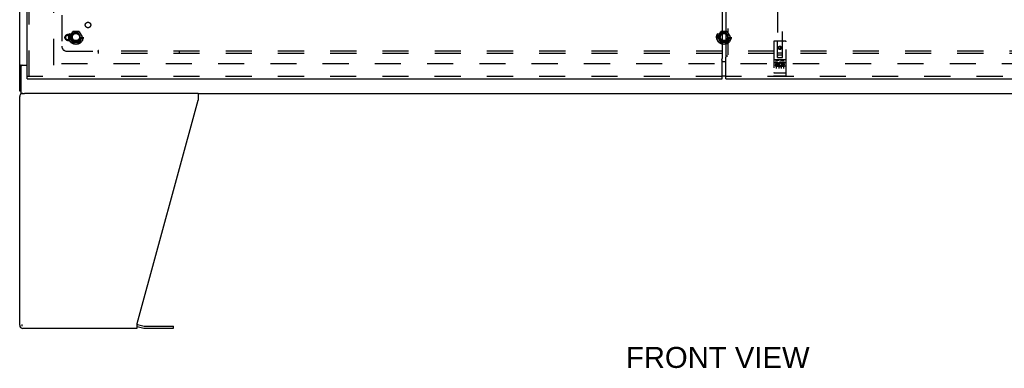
# Model space of a CAD drawing. Header units: inches. Extents: x 0 to 243, y 0 to 157.
# Tile 3 of 25: x 43 to 93, y 35 to 53. Entities that reach past the tile are written whole.
import ezdxf

# ---------------------------------------------------------------- set-up
doc = ezdxf.new("R2010")
doc.units = ezdxf.units.IN
doc.header["$LTSCALE"] = 13.357143
doc.header["$MEASUREMENT"] = 0
doc.linetypes.add('HIDDEN', pattern=[0.2, 0.1, -0.1])
doc.layers.get('0').update_dxf_attribs({"linetype": 'CONTINUOUS'})
for name, color, linetype in [('DEFAULT_2', 8, 'HIDDEN'), ('DIMENSIONS', 7, 'CONTINUOUS'), ('MASTER_DOOR_ASSEMBLY', 7, 'CONTINUOUS'), ('SLAVE_DOOR_ASSEMBLY', 7, 'CONTINUOUS'), ('SUBPANEL', 7, 'CONTINUOUS')]:
    doc.layers.add(name, color=color, linetype=linetype)
doc.styles.get("Standard").update_dxf_attribs({"font": 'arial.ttf'})

msp = doc.modelspace()

# ---------------------------------------------------------------- linework, layer by layer
at = {"color": 3, "linetype": 'Continuous'}
for p, q in [((42.625, 48.983), (42.625, 120.775)), ((42.65, 50.317), (42.644, 50.314)), ((42.665, 50.327), (43, 50.327)), ((51.748, 48.879), (42.867, 48.879)), ((51.748, 48.879), (51.748, 48.538)), ((42.625, 37.045), (42.625, 48.712)), ((48.625, 37.127), (51.748, 48.538)), ((42.791, 36.879), (48.625, 36.879)), ((48.625, 36.879), (48.625, 37.127)), ((48.642, 37.081), (48.991, 36.987)), ((49.007, 36.985), (50.493, 36.985))]:
    msp.add_line(p, q, dxfattribs=at)
at = {"color": 7, "linetype": 'Continuous'}
for p, q in [((42.729, 50.296), (42.625, 50.296)), ((42.677, 50.235), (42.677, 48.879)), ((42.739, 50.31), (42.736, 50.307)), ((43, 50.295), (42.737, 50.295)), ((42.677, 48.983), (42.625, 48.983)), ((42.677, 48.879), (42.867, 48.879)), ((51.748, 48.879), (105.501, 48.879)), ((42.751, 36.997), (42.751, 37.071)), ((48.625, 36.978), (48.964, 36.887)), ((49.007, 36.881), (50.493, 36.881)), ((50.493, 36.881), (50.493, 36.985))]:
    msp.add_line(p, q, dxfattribs=at)
at = {"color": 3, "linetype": 'Continuous'}
for points in [[(42.644, 50.314), (42.642, 50.313), (42.641, 50.312), (42.639, 50.312), (42.638, 50.311), (42.637, 50.31), (42.635, 50.309), (42.634, 50.309), (42.633, 50.308), (42.632, 50.307), (42.632, 50.307), (42.631, 50.306), (42.63, 50.306), (42.629, 50.305), (42.629, 50.304), (42.628, 50.304), (42.628, 50.303), (42.627, 50.303), (42.627, 50.302), (42.627, 50.302), (42.626, 50.301), (42.626, 50.301), (42.626, 50.3), (42.626, 50.3), (42.625, 50.299), (42.625, 50.299), (42.625, 50.298), (42.625, 50.298), (42.625, 50.297), (42.625, 50.297), (42.625, 50.297), (42.625, 50.296)], [(42.665, 50.327), (42.665, 50.326), (42.664, 50.326), (42.664, 50.325), (42.663, 50.325), (42.662, 50.324), (42.661, 50.323), (42.661, 50.323), (42.66, 50.322), (42.659, 50.322), (42.657, 50.321), (42.656, 50.32), (42.655, 50.32), (42.653, 50.319), (42.652, 50.318), (42.65, 50.317)]]:
    msp.add_lwpolyline(points, dxfattribs=at)
at = {"color": 7, "linetype": 'Continuous'}
for points in [[(42.736, 50.307), (42.736, 50.307), (42.735, 50.306), (42.734, 50.305), (42.733, 50.305), (42.733, 50.304), (42.732, 50.303), (42.731, 50.303), (42.731, 50.302), (42.731, 50.301), (42.73, 50.301), (42.73, 50.3), (42.73, 50.3), (42.729, 50.299), (42.729, 50.299), (42.729, 50.298), (42.729, 50.298), (42.729, 50.297), (42.729, 50.297), (42.729, 50.296), (42.729, 50.296)], [(42.747, 50.327), (42.747, 50.326), (42.747, 50.326), (42.747, 50.325), (42.747, 50.325), (42.747, 50.324), (42.747, 50.324), (42.747, 50.323), (42.747, 50.323), (42.747, 50.322), (42.747, 50.322), (42.747, 50.321), (42.747, 50.321), (42.747, 50.32), (42.747, 50.32), (42.747, 50.319), (42.747, 50.319), (42.746, 50.318), (42.746, 50.318), (42.746, 50.317), (42.745, 50.317), (42.745, 50.316), (42.745, 50.315), (42.744, 50.315), (42.744, 50.314), (42.743, 50.314), (42.743, 50.313), (42.742, 50.312), (42.741, 50.312), (42.741, 50.311), (42.74, 50.31), (42.739, 50.31)]]:
    msp.add_lwpolyline(points, dxfattribs=at)
for centre, radius, start, end in [((42.737, 50.235), 0.06, 90, 180), ((49.007, 37.048), 0.167, 255, 270)]:
    msp.add_arc(centre, radius, start, end, dxfattribs=at)
at = {"color": 3, "linetype": 'Continuous'}
for centre, radius, start, end in [((42.791, 48.712), 0.167, 90, 180), ((42.791, 37.045), 0.167, 180, 270), ((48.599, 36.92), 0.167, 75, 81.039), ((49.007, 37.048), 0.0625, 255, 270)]:
    msp.add_arc(centre, radius, start, end, dxfattribs=at)
at = {"layer": 'DEFAULT_2', "color": 8, "linetype": 'HIDDEN'}
for p, q in [((44.375, 50.327), (44.375, 119.431)), ((45.182, 51.759), (45.337, 52.026)), ((45.654, 52.031), (45.345, 52.031)), ((45.663, 52.026), (45.817, 51.759)), ((78.307, 51.759), (78.462, 52.026)), ((78.779, 52.031), (78.47, 52.031)), ((78.788, 52.026), (78.942, 51.759)), ((45.337, 51.481), (45.182, 51.749)), ((45.654, 51.476), (45.345, 51.476)), ((45.817, 51.749), (45.663, 51.481)), ((78.462, 51.481), (78.307, 51.749)), ((78.779, 51.476), (78.47, 51.476)), ((78.942, 51.749), (78.788, 51.481)), ((112.875, 50.379), (44.375, 50.379))]:
    msp.add_line(p, q, dxfattribs=at)
for centre, radius in [((45.5, 51.754), 0.372), ((45.5, 51.754), 0.356), ((45.5, 51.754), 0.204), ((45.5, 51.754), 0.183), ((78.625, 51.754), 0.372), ((78.625, 51.754), 0.356), ((78.625, 51.754), 0.204), ((78.625, 51.754), 0.183)]:
    msp.add_circle(centre, radius, dxfattribs=at)
for centre, start, end in [((45.345, 52.021), 90.0113, 149.988), ((45.654, 52.021), 30.0108, 89.9876), ((78.47, 52.021), 90.0113, 149.988), ((78.779, 52.021), 30.0108, 89.9876), ((45.191, 51.754), 150.0117, 209.9873), ((45.345, 51.486), 210.0108, 269.9876), ((45.654, 51.486), 270.0113, 329.988), ((45.809, 51.754), 330.0117, 29.9873), ((78.316, 51.754), 150.0117, 209.9873), ((78.47, 51.486), 210.0108, 269.9876), ((78.779, 51.486), 270.0113, 329.988), ((78.934, 51.754), 330.0117, 29.9873)]:
    msp.add_arc(centre, 0.01, start, end, dxfattribs=at)
at = {"layer": 'MASTER_DOOR_ASSEMBLY', "color": 3, "linetype": 'Continuous'}
for p, q in [((78.718, 118.97), (78.718, 50.788)), ((78.718, 50.788), (78.725, 50.788)), ((78.718, 49.629), (78.718, 50.729)), ((78.728, 50.784), (78.73, 50.781)), ((78.718, 49.629), (114.25, 49.629))]:
    msp.add_line(p, q, dxfattribs=at)
at = {"layer": 'MASTER_DOOR_ASSEMBLY', "color": 8, "linetype": 'HIDDEN'}
for p, q in [((78.822, 118.97), (78.822, 50.788)), ((81.365, 82.708), (81.365, 50.706)), ((81.615, 50.706), (81.615, 82.708)), ((81.177, 51.516), (81.177, 49.791)), ((81.772, 51.546), (81.207, 51.546)), ((81.363, 50.706), (81.36, 51.516)), ((81.616, 50.706), (81.62, 51.516)), ((81.802, 49.791), (81.802, 51.516)), ((81.362, 50.956), (81.618, 50.956)), ((81.49, 51.279), (81.427, 51.243)), ((81.427, 51.243), (81.437, 51.237)), ((81.427, 51.243), (81.427, 51.171)), ((81.427, 51.171), (81.437, 51.176)), ((81.427, 51.171), (81.49, 51.135)), ((81.49, 51.267), (81.437, 51.237)), ((81.437, 51.237), (81.437, 51.176)), ((81.437, 51.176), (81.49, 51.146)), ((81.552, 51.243), (81.49, 51.279)), ((81.49, 51.279), (81.49, 51.267)), ((81.542, 51.237), (81.49, 51.267)), ((81.49, 51.146), (81.542, 51.176)), ((81.49, 51.135), (81.552, 51.171)), ((81.49, 51.135), (81.49, 51.146)), ((81.552, 51.243), (81.542, 51.237)), ((81.542, 51.176), (81.542, 51.237)), ((81.552, 51.171), (81.542, 51.176)), ((81.552, 51.171), (81.552, 51.243)), ((78.725, 50.788), (78.826, 50.788)), ((81.772, 50.589), (81.207, 50.589)), ((81.346, 50.467), (81.253, 50.467)), ((81.253, 50.467), (81.253, 50.425)), ((81.346, 50.425), (81.253, 50.425)), ((81.279, 50.573), (81.451, 50.573)), ((81.302, 50.459), (81.302, 50.153)), ((81.349, 50.381), (81.303, 50.381)), ((81.346, 50.34), (81.317, 50.34)), ((81.363, 50.706), (81.385, 50.706)), ((81.385, 50.706), (81.595, 50.706)), ((81.575, 50.831), (81.405, 50.831)), ((81.427, 50.459), (81.427, 50.153)), ((81.529, 50.573), (81.701, 50.573)), ((81.552, 50.459), (81.552, 50.153)), ((81.566, 50.432), (81.553, 50.413)), ((81.562, 50.457), (81.566, 50.455)), ((81.722, 50.467), (81.566, 50.467)), ((81.566, 50.467), (81.566, 50.455)), ((81.566, 50.432), (81.566, 50.254)), ((81.595, 50.706), (81.616, 50.706)), ((81.722, 50.425), (81.608, 50.425)), ((81.608, 50.425), (81.608, 50.381)), ((81.7, 50.381), (81.608, 50.381)), ((81.7, 50.339), (81.608, 50.339)), ((81.608, 50.339), (81.608, 50.297)), ((81.677, 50.459), (81.677, 50.153)), ((81.7, 50.381), (81.7, 50.339)), ((81.722, 50.467), (81.722, 50.425)), ((81.195, 49.92), (81.194, 49.92)), ((81.196, 49.92), (81.195, 49.92)), ((81.197, 49.92), (81.196, 49.92)), ((81.198, 49.92), (81.197, 49.92)), ((81.199, 49.92), (81.198, 49.92)), ((81.198, 49.92), (81.198, 49.92)), ((81.2, 49.92), (81.199, 49.92)), ((81.201, 49.92), (81.2, 49.92)), ((81.202, 49.92), (81.201, 49.92)), ((81.202, 49.919), (81.202, 49.92)), ((81.203, 49.919), (81.202, 49.919)), ((81.204, 49.919), (81.203, 49.919)), ((81.205, 49.919), (81.204, 49.919)), ((81.206, 49.919), (81.205, 49.919)), ((81.207, 49.919), (81.206, 49.919)), ((81.773, 49.919), (81.207, 49.919)), ((81.207, 49.919), (81.207, 49.919)), ((81.409, 50.297), (81.317, 50.297)), ((81.409, 50.254), (81.317, 50.254)), ((81.409, 50.297), (81.409, 50.254)), ((81.541, 50.302), (81.558, 50.263)), ((81.722, 50.254), (81.566, 50.254)), ((81.722, 50.297), (81.608, 50.297)), ((81.722, 50.297), (81.722, 50.254)), ((81.773, 49.919), (81.774, 49.919)), ((81.774, 49.919), (81.775, 49.919)), ((81.775, 49.919), (81.776, 49.919)), ((81.775, 49.919), (81.775, 49.919)), ((81.776, 49.919), (81.777, 49.919)), ((81.777, 49.919), (81.778, 49.919)), ((81.778, 49.919), (81.779, 49.92)), ((81.779, 49.92), (81.78, 49.92)), ((81.78, 49.92), (81.781, 49.92)), ((81.78, 49.92), (81.78, 49.92)), ((81.781, 49.92), (81.782, 49.92)), ((81.782, 49.92), (81.783, 49.92)), ((81.783, 49.92), (81.784, 49.92)), ((81.784, 49.92), (81.785, 49.92)), ((81.784, 49.92), (81.784, 49.92)), ((81.785, 49.92), (81.786, 49.92)), ((81.786, 49.92), (81.787, 49.92)), ((114.25, 49.733), (78.718, 49.733)), ((81.772, 49.761), (81.207, 49.761))]:
    msp.add_line(p, q, dxfattribs=at)
at = {"layer": 'MASTER_DOOR_ASSEMBLY', "color": 7, "linetype": 'Continuous'}
for p, q in [((78.628, 50.499), (78.718, 50.499)), ((78.718, 49.759), (78.628, 49.759))]:
    msp.add_line(p, q, dxfattribs=at)
at = {"layer": 'MASTER_DOOR_ASSEMBLY', "color": 3, "linetype": 'Continuous'}
for points in [[(78.731, 50.777), (78.73, 50.775), (78.73, 50.775), (78.729, 50.774), (78.729, 50.773), (78.728, 50.771), (78.727, 50.77), (78.727, 50.768), (78.726, 50.766), (78.725, 50.764), (78.724, 50.762), (78.724, 50.759), (78.723, 50.757), (78.722, 50.754), (78.722, 50.751), (78.721, 50.748), (78.721, 50.745), (78.72, 50.741), (78.72, 50.738), (78.719, 50.734), (78.718, 50.729)], [(78.725, 50.788), (78.727, 50.785), (78.728, 50.784)], [(78.73, 50.781), (78.731, 50.78), (78.731, 50.779), (78.732, 50.779), (78.732, 50.778), (78.732, 50.778), (78.731, 50.777), (78.731, 50.777)]]:
    msp.add_lwpolyline(points, dxfattribs=at)
at = {"layer": 'MASTER_DOOR_ASSEMBLY', "color": 8, "linetype": 'HIDDEN'}
for points in [[(81.272, 50.572), (81.273, 50.572), (81.273, 50.572), (81.273, 50.572), (81.273, 50.572), (81.273, 50.572), (81.273, 50.572), (81.273, 50.572), (81.273, 50.573), (81.273, 50.573), (81.273, 50.573), (81.274, 50.573), (81.274, 50.573), (81.274, 50.573), (81.274, 50.573), (81.274, 50.573), (81.274, 50.573), (81.274, 50.573), (81.274, 50.573), (81.274, 50.573), (81.275, 50.573), (81.275, 50.573), (81.275, 50.573), (81.275, 50.573), (81.275, 50.573), (81.275, 50.573), (81.275, 50.573), (81.276, 50.573), (81.276, 50.573), (81.276, 50.573), (81.276, 50.573), (81.276, 50.573), (81.276, 50.573), (81.277, 50.573), (81.277, 50.573), (81.277, 50.573), (81.277, 50.573), (81.277, 50.573), (81.277, 50.573), (81.278, 50.573), (81.278, 50.573), (81.278, 50.573), (81.278, 50.573), (81.278, 50.573), (81.279, 50.573), (81.279, 50.573)], [(81.451, 50.573), (81.451, 50.573), (81.451, 50.573), (81.451, 50.573), (81.452, 50.573), (81.452, 50.573), (81.452, 50.573), (81.452, 50.573), (81.452, 50.573), (81.453, 50.573), (81.453, 50.573), (81.453, 50.573), (81.453, 50.573), (81.453, 50.573), (81.454, 50.573), (81.454, 50.573), (81.454, 50.573), (81.454, 50.573), (81.454, 50.573), (81.454, 50.573), (81.454, 50.573), (81.455, 50.573), (81.455, 50.573), (81.455, 50.573), (81.455, 50.573), (81.455, 50.573), (81.455, 50.573), (81.455, 50.573), (81.456, 50.573), (81.456, 50.573), (81.456, 50.573), (81.456, 50.573), (81.456, 50.573), (81.456, 50.573), (81.456, 50.573), (81.456, 50.573), (81.456, 50.573), (81.457, 50.573), (81.457, 50.573), (81.457, 50.572), (81.457, 50.572), (81.457, 50.572), (81.457, 50.572), (81.457, 50.572), (81.457, 50.572), (81.457, 50.572), (81.457, 50.572)], [(81.522, 50.572), (81.523, 50.572), (81.523, 50.572), (81.523, 50.572), (81.523, 50.572), (81.523, 50.572), (81.523, 50.572), (81.523, 50.572), (81.523, 50.573), (81.523, 50.573), (81.523, 50.573), (81.524, 50.573), (81.524, 50.573), (81.524, 50.573), (81.524, 50.573), (81.524, 50.573), (81.524, 50.573), (81.524, 50.573), (81.524, 50.573), (81.524, 50.573), (81.525, 50.573), (81.525, 50.573), (81.525, 50.573), (81.525, 50.573), (81.525, 50.573), (81.525, 50.573), (81.525, 50.573), (81.526, 50.573), (81.526, 50.573), (81.526, 50.573), (81.526, 50.573), (81.526, 50.573), (81.526, 50.573), (81.527, 50.573), (81.527, 50.573), (81.527, 50.573), (81.527, 50.573), (81.527, 50.573), (81.527, 50.573), (81.528, 50.573), (81.528, 50.573), (81.528, 50.573), (81.528, 50.573), (81.528, 50.573), (81.529, 50.573), (81.529, 50.573)], [(81.701, 50.573), (81.701, 50.573), (81.701, 50.573), (81.701, 50.573), (81.702, 50.573), (81.702, 50.573), (81.702, 50.573), (81.702, 50.573), (81.702, 50.573), (81.703, 50.573), (81.703, 50.573), (81.703, 50.573), (81.703, 50.573), (81.703, 50.573), (81.704, 50.573), (81.704, 50.573), (81.704, 50.573), (81.704, 50.573), (81.704, 50.573), (81.704, 50.573), (81.704, 50.573), (81.705, 50.573), (81.705, 50.573), (81.705, 50.573), (81.705, 50.573), (81.705, 50.573), (81.705, 50.573), (81.705, 50.573), (81.706, 50.573), (81.706, 50.573), (81.706, 50.573), (81.706, 50.573), (81.706, 50.573), (81.706, 50.573), (81.706, 50.573), (81.706, 50.573), (81.706, 50.573), (81.707, 50.573), (81.707, 50.573), (81.707, 50.572), (81.707, 50.572), (81.707, 50.572), (81.707, 50.572), (81.707, 50.572), (81.707, 50.572), (81.707, 50.572), (81.707, 50.572)], [(81.194, 49.92), (81.194, 49.92), (81.193, 49.92), (81.193, 49.92), (81.193, 49.92), (81.192, 49.92), (81.192, 49.92), (81.191, 49.921), (81.191, 49.921), (81.191, 49.921), (81.19, 49.921), (81.19, 49.921), (81.19, 49.921), (81.189, 49.921), (81.189, 49.921), (81.189, 49.921), (81.188, 49.921), (81.188, 49.921), (81.188, 49.921), (81.187, 49.921), (81.187, 49.921), (81.187, 49.921), (81.187, 49.921), (81.186, 49.922), (81.186, 49.922), (81.186, 49.922), (81.185, 49.922), (81.185, 49.922), (81.185, 49.922), (81.185, 49.922), (81.184, 49.922), (81.184, 49.922), (81.184, 49.922), (81.183, 49.922), (81.183, 49.922), (81.183, 49.923), (81.183, 49.923), (81.183, 49.923), (81.182, 49.923), (81.182, 49.923), (81.182, 49.923), (81.182, 49.923), (81.181, 49.923), (81.181, 49.923), (81.181, 49.923), (81.181, 49.923), (81.181, 49.923), (81.18, 49.924), (81.18, 49.924), (81.18, 49.924), (81.18, 49.924), (81.18, 49.924), (81.18, 49.924), (81.179, 49.924), (81.179, 49.924), (81.179, 49.924), (81.179, 49.924), (81.179, 49.925), (81.179, 49.925), (81.179, 49.925), (81.179, 49.925), (81.178, 49.925), (81.178, 49.925), (81.178, 49.925), (81.178, 49.925), (81.178, 49.925), (81.178, 49.925), (81.178, 49.926), (81.178, 49.926), (81.178, 49.926), (81.178, 49.926), (81.178, 49.926), (81.178, 49.926), (81.178, 49.926), (81.178, 49.926), (81.177, 49.926), (81.177, 49.926), (81.177, 49.927), (81.177, 49.927), (81.177, 49.927)], [(81.787, 49.92), (81.787, 49.92), (81.787, 49.92), (81.788, 49.92), (81.788, 49.92), (81.788, 49.921), (81.789, 49.921), (81.789, 49.921), (81.789, 49.921), (81.79, 49.921), (81.79, 49.921), (81.79, 49.921), (81.791, 49.921), (81.791, 49.921), (81.791, 49.921), (81.792, 49.921), (81.792, 49.921), (81.792, 49.921), (81.793, 49.921), (81.793, 49.921), (81.793, 49.921), (81.794, 49.922), (81.794, 49.922), (81.794, 49.922), (81.795, 49.922), (81.795, 49.922), (81.795, 49.922), (81.795, 49.922), (81.796, 49.922), (81.796, 49.922), (81.796, 49.922), (81.796, 49.922), (81.797, 49.922), (81.797, 49.923), (81.797, 49.923), (81.797, 49.923), (81.798, 49.923), (81.798, 49.923), (81.798, 49.923), (81.798, 49.923), (81.798, 49.923), (81.799, 49.923), (81.799, 49.923), (81.799, 49.923), (81.799, 49.923), (81.799, 49.924), (81.8, 49.924), (81.8, 49.924), (81.8, 49.924), (81.8, 49.924), (81.8, 49.924), (81.8, 49.924), (81.801, 49.924), (81.801, 49.924), (81.801, 49.924), (81.801, 49.925), (81.801, 49.925), (81.801, 49.925), (81.801, 49.925), (81.801, 49.925), (81.802, 49.925), (81.802, 49.925), (81.802, 49.925), (81.802, 49.925), (81.802, 49.925), (81.802, 49.926), (81.802, 49.926), (81.802, 49.926), (81.802, 49.926), (81.802, 49.926), (81.802, 49.926), (81.802, 49.926), (81.802, 49.926), (81.802, 49.926), (81.802, 49.926), (81.802, 49.927), (81.802, 49.927), (81.802, 49.927)]]:
    msp.add_lwpolyline(points, dxfattribs=at)
for radius in [0.085, 0.0845]:
    msp.add_circle((81.49, 51.206), radius, dxfattribs=at)
for centre, radius, start, end in [((81.207, 51.516), 0.03, 90, 180), ((81.33, 51.516), 0.03, 0, 90), ((81.65, 51.516), 0.03, 90, 180), ((81.772, 51.516), 0.03, 0, 90), ((81.207, 50.619), 0.03, 180, 270), ((81.317, 50.319), 0.0644, 102.2995, 270.0775), ((81.317, 50.319), 0.0219, 89.9011, 270), ((81.346, 50.404), 0.0635, 270, 90), ((81.346, 50.403), 0.0219, 280.307, 90), ((81.405, 50.791), 0.04, 90, 180), ((81.405, 50.746), 0.04, 180, 270), ((81.516, 50.361), 0.107, 64.2636, 293.4027), ((81.516, 50.361), 0.0639, 54.8895, 293.4026), ((81.575, 50.791), 0.04, 0, 90), ((81.575, 50.746), 0.04, 270, 360), ((81.772, 50.619), 0.03, 270, 360), ((81.207, 49.791), 0.03, 180, 270), ((81.772, 49.791), 0.03, 270, 360)]:
    msp.add_arc(centre, radius, start, end, dxfattribs=at)
at = {"layer": 'SLAVE_DOOR_ASSEMBLY', "color": 3, "linetype": 'Continuous'}
for p, q in [((78.531, 119.104), (78.531, 50.653)), ((43, 49.733), (43, 54.129)), ((78.531, 49.629), (78.531, 50.519)), ((43, 49.629), (78.531, 49.629))]:
    msp.add_line(p, q, dxfattribs=at)
at = {"layer": 'SLAVE_DOOR_ASSEMBLY', "color": 8, "linetype": 'HIDDEN'}
for p, q in [((43.104, 49.733), (43.104, 54.284)), ((78.531, 49.733), (43, 49.733))]:
    msp.add_line(p, q, dxfattribs=at)
at = {"layer": 'SLAVE_DOOR_ASSEMBLY', "color": 7, "linetype": 'Continuous'}
for p, q in [((78.531, 50.499), (78.718, 50.499)), ((43, 49.629), (43, 49.733)), ((78.718, 49.759), (78.531, 49.759))]:
    msp.add_line(p, q, dxfattribs=at)
at = {"layer": 'SLAVE_DOOR_ASSEMBLY', "color": 3, "linetype": 'Continuous'}
for points in [[(78.519, 50.571), (78.519, 50.57), (78.518, 50.569), (78.518, 50.569), (78.518, 50.568), (78.518, 50.568), (78.518, 50.567), (78.518, 50.567), (78.519, 50.566), (78.519, 50.565), (78.52, 50.565), (78.52, 50.563), (78.521, 50.562), (78.522, 50.561), (78.522, 50.559), (78.523, 50.557), (78.524, 50.555), (78.525, 50.553), (78.525, 50.55), (78.526, 50.547), (78.527, 50.544), (78.528, 50.54), (78.528, 50.536), (78.529, 50.532), (78.53, 50.528), (78.53, 50.524), (78.531, 50.519)], [(78.524, 50.577), (78.523, 50.575), (78.521, 50.574), (78.519, 50.571)]]:
    msp.add_lwpolyline(points, dxfattribs=at)
at = {"layer": 'SLAVE_DOOR_ASSEMBLY', "color": 7, "linetype": 'Continuous'}
msp.add_lwpolyline([(78.524, 50.577), (78.526, 50.59), (78.528, 50.603), (78.529, 50.615), (78.53, 50.628), (78.531, 50.64), (78.531, 50.653)], dxfattribs=at)
at = {"layer": 'SLAVE_DOOR_ASSEMBLY', "color": 8, "linetype": 'HIDDEN'}
for radius in [0.164, 0.124]:
    msp.add_circle((45.104, 51.733), radius, dxfattribs=at)
at = {"layer": 'SUBPANEL', "color": 8, "linetype": 'HIDDEN'}
for p, q in [((44.781, 52.874), (44.781, 51.285)), ((45.031, 51.035), (46.621, 51.035)), ((46.656, 50.996), (46.656, 51.076)), ((110.593, 51.035), (46.656, 51.035)), ((46.656, 50.91), (46.656, 50.996)), ((110.593, 50.91), (46.656, 50.91)), ((50.781, 51.035), (50.781, 50.91))]:
    msp.add_line(p, q, dxfattribs=at)
for points in [[(46.631, 51.05), (46.629, 51.047), (46.628, 51.045), (46.626, 51.043), (46.625, 51.04), (46.623, 51.038), (46.622, 51.037), (46.621, 51.035)], [(46.634, 51.021), (46.632, 51.023), (46.63, 51.025), (46.628, 51.027), (46.626, 51.029), (46.624, 51.031), (46.622, 51.033), (46.621, 51.035)], [(46.656, 51.076), (46.654, 51.075), (46.652, 51.074), (46.651, 51.073), (46.649, 51.072), (46.648, 51.071), (46.646, 51.07), (46.645, 51.069), (46.643, 51.067), (46.642, 51.066), (46.64, 51.064), (46.639, 51.062), (46.638, 51.06), (46.636, 51.058), (46.635, 51.056), (46.634, 51.054), (46.631, 51.05)], [(46.656, 50.996), (46.654, 50.999), (46.652, 51.001), (46.651, 51.003), (46.649, 51.005), (46.647, 51.007), (46.646, 51.009), (46.644, 51.011), (46.642, 51.013), (46.641, 51.014), (46.639, 51.016), (46.634, 51.021)]]:
    msp.add_lwpolyline(points, dxfattribs=at)
for centre, radius in [((46.118, 52.372), 0.141), ((45.5, 51.754), 0.25), ((78.625, 51.754), 0.25)]:
    msp.add_circle(centre, radius, dxfattribs=at)
msp.add_arc((45.031, 51.285), 0.25, 180, 270, dxfattribs=at)

# ---------------------------------------------------------------- texts
at = {"layer": 'DIMENSIONS', "color": 2, "linetype": 'Continuous', "insert": (78.312, 35.928), "char_height": 1.0714, "width": 9.376, "attachment_point": 2, "line_spacing_factor": 0.9}
msp.add_mtext('FRONT VIEW', dxfattribs=at)

doc.saveas('drawing.dxf')
